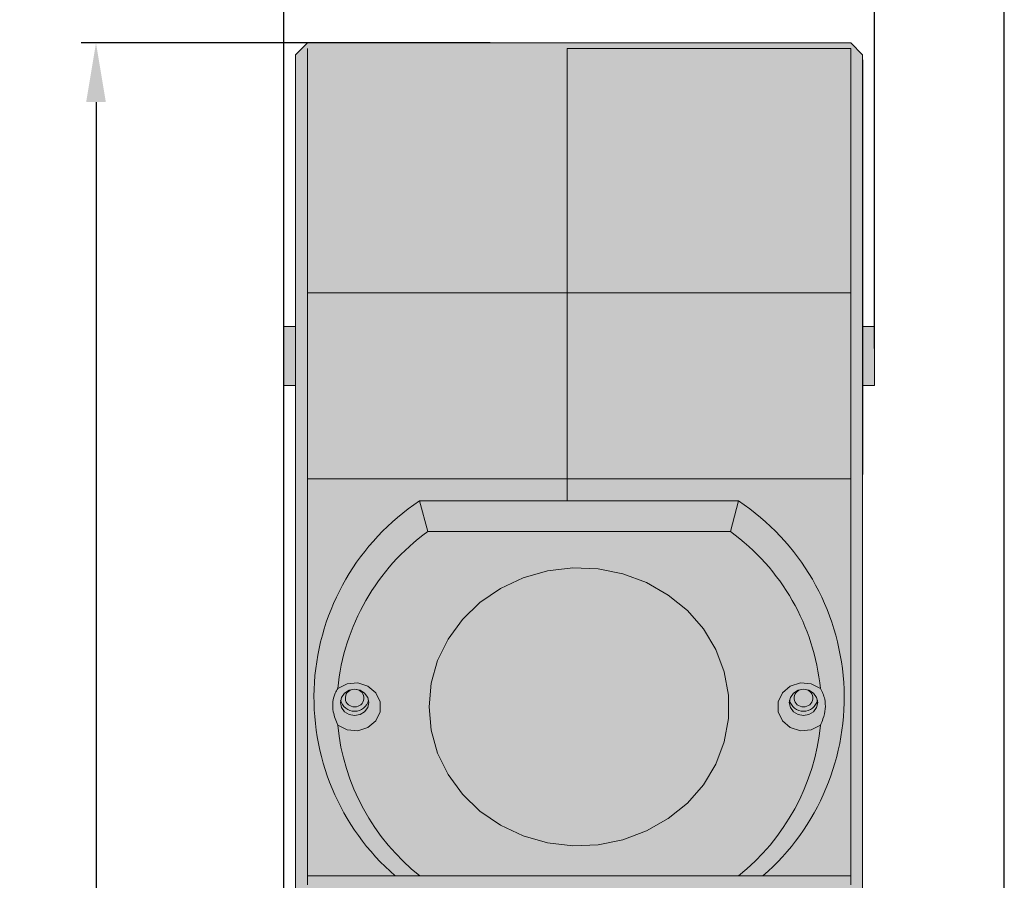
# Model space of a CAD drawing. Header units: millimetres. Extents: x 1690 to 10670, y 1931 to 4673.
# Tile 34 of 48: x 5477 to 5561, y 3455 to 3528. Entities that reach past the tile are written whole.
import ezdxf

# ---------------------------------------------------------------- set-up
doc = ezdxf.new("R2010")
doc.units = ezdxf.units.MM
doc.styles.get("Standard").update_dxf_attribs({"font": 'arial.ttf'})
doc.dimstyles.new('ISO-25', dxfattribs={"dimtxt": 2.5, "dimasz": 2.5, "dimexe": 1.25, "dimexo": 0.625, "dimtad": 1, "dimdec": 0, "dimtxsty": 'Standard', "dimcen": 2.5, "dimadec": 0, "dimazin": 0, "dimtfac": 1, "dimtdec": 0, "dimtmove": 0, "dimatfit": 3, "dimfxl": 0, "dimarcsym": 0})

# ---------------------------------------------------------------- blocks, each defined once
blk = doc.blocks.new('*D61')
at = {"color": 0, "lineweight": -2, "transparency": 16777216}
for p, q in [((5499.54355959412, 3499.803019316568), (5499.54355959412, 3533.350547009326)), ((5549.543560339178, 3499.803019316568), (5549.543560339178, 3533.350547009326)), ((5504.54355959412, 3532.100547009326), (5544.543560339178, 3532.100547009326))]:
    blk.add_line(p, q, dxfattribs=at)
at = {"color": 0, "transparency": 16777216}
for points in [[(5504.54355959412, 3532.933880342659), (5504.54355959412, 3531.267213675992), (5499.54355959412, 3532.100547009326)], [(5544.543560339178, 3532.933880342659), (5544.543560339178, 3531.267213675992), (5549.543560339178, 3532.100547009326)]]:
    blk.add_solid(points, dxfattribs=at)
at = {"layer": 'Defpoints', "color": 0, "transparency": 16777216}
for p in [(5549.543560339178, 3532.100547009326), (5499.54355959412, 3499.178019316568), (5549.543560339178, 3499.178019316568)]:
    blk.add_point(p, dxfattribs=at)
at = {"color": 0, "transparency": 16777216, "insert": (5524.543559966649, 3535.278411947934), "char_height": 5, "attachment_point": 5}
blk.add_mtext('50', dxfattribs=at)
blk = doc.blocks.new('*D76')
at = {"color": 0, "lineweight": -2, "transparency": 16777216}
for p, q in [((5499.54355959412, 3420.303022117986), (5499.54355959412, 3544.056661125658)), ((5560.543560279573, 3411.303011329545), (5560.543560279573, 3544.056661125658)), ((5555.543560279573, 3542.806661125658), (5504.54355959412, 3542.806661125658))]:
    blk.add_line(p, q, dxfattribs=at)
at = {"color": 0, "transparency": 16777216}
for points in [[(5504.54355959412, 3543.639994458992), (5504.54355959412, 3541.973327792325), (5499.54355959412, 3542.806661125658)], [(5555.543560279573, 3543.639994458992), (5555.543560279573, 3541.973327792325), (5560.543560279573, 3542.806661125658)]]:
    blk.add_solid(points, dxfattribs=at)
at = {"layer": 'Defpoints', "color": 0, "transparency": 16777216}
for p in [(5499.54355959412, 3542.806661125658), (5499.54355959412, 3419.678022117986), (5560.543560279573, 3410.678011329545)]:
    blk.add_point(p, dxfattribs=at)
at = {"color": 0, "transparency": 16777216, "insert": (5530.043559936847, 3545.984526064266), "char_height": 5, "attachment_point": 5}
blk.add_mtext('61', dxfattribs=at)
blk = doc.blocks.new('*D168')
at = {"color": 0, "lineweight": -2, "transparency": 16777216}
for p, q in [((5517.013735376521, 3525.678005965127), (5482.400524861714, 3525.678005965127)), ((5483.650524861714, 3520.678005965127), (5483.650524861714, 3230.678015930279)), ((5517.013735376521, 3225.678015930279), (5482.400524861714, 3225.678015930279))]:
    blk.add_line(p, q, dxfattribs=at)
at = {"color": 0, "transparency": 16777216}
for points in [[(5482.817191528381, 3520.678005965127), (5484.483858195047, 3520.678005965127), (5483.650524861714, 3525.678005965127)], [(5482.817191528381, 3230.678015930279), (5484.483858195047, 3230.678015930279), (5483.650524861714, 3225.678015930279)]]:
    blk.add_solid(points, dxfattribs=at)
at = {"layer": 'Defpoints', "color": 0, "transparency": 16777216}
for p in [(5517.638735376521, 3525.678005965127), (5483.650524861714, 3225.678015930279), (5517.638735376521, 3225.678015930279)]:
    blk.add_point(p, dxfattribs=at)
at = {"color": 0, "transparency": 16777216, "insert": (5480.470954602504, 3375.678010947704), "char_height": 5, "attachment_point": 5, "rotation": 90}
blk.add_mtext('300', dxfattribs=at)

msp = doc.modelspace()

# ---------------------------------------------------------------- hatches: boundary and pattern name
h = msp.add_hatch(color=254)
h.dxf.hatch_style = 1
edge = h.paths.add_edge_path()
edge.add_line((5501.543559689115, 3488.758203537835), (5501.543559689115, 3504.529801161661))
edge.add_line((5501.543559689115, 3504.529801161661), (5523.543559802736, 3504.529801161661))
edge.add_line((5523.543559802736, 3504.529801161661), (5523.543559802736, 3525.195565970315))
edge.add_line((5523.543559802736, 3525.195565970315), (5547.543560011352, 3525.195565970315))
edge.add_line((5547.543560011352, 3525.195565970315), (5547.543560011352, 3504.529801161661))
edge.add_line((5547.543560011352, 3504.529801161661), (5547.543560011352, 3488.758203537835))
edge.add_line((5547.543560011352, 3488.758203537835), (5547.543560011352, 3455.149915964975))
edge.add_line((5547.543560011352, 3455.149915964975), (5547.543560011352, 3454.400700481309))
edge.add_line((5547.543560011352, 3454.400700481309), (5547.543560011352, 3443.349626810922))
edge.add_spline(control_points=[(5547.543560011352, 3443.349626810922), (5547.543560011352, 3443.181194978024), (5547.543560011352, 3443.012763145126), (5547.543560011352, 3442.837915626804)], knot_values=[0, 0, 0, 0, 0.3749056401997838, 0.3749056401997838, 0.3749056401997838, 0.3749056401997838], degree=3, periodic=0)
edge.add_spline(control_points=[(5547.543560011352, 3442.837915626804), (5547.543560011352, 3442.774299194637), (5547.543560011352, 3442.709833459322), (5547.543560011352, 3442.644209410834)], knot_values=[0.3749056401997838, 0.3749056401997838, 0.3749056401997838, 0.3749056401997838, 0.5113111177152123, 0.5113111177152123, 0.5113111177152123, 0.5113111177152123], degree=3, periodic=0)
edge.add_spline(control_points=[(5547.543560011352, 3442.644209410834), (5547.543560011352, 3442.6099870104), (5547.543560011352, 3442.55532002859), (5547.543560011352, 3442.499754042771), (5547.543560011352, 3442.479183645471)], knot_values=[0.5113111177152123, 0.5113111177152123, 0.5113111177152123, 0.5113111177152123, 0.5824454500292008, 0.6239049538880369, 0.6239049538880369, 0.6239049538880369, 0.6239049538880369], degree=3, periodic=0)
edge.add_spline(control_points=[(5547.543560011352, 3442.479183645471), (5547.543560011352, 3442.292581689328), (5547.543560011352, 3442.096945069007), (5547.543560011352, 3441.901308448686)], knot_values=[0.6239049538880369, 0.6239049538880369, 0.6239049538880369, 0.6239049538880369, 1, 1, 1, 1], degree=3, periodic=0)
edge.add_line((5547.543560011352, 3441.901308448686), (5547.543560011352, 3422.876459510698))
edge.add_line((5547.543560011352, 3422.876459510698), (5547.543560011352, 3417.669293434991))
edge.add_line((5547.543560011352, 3417.669293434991), (5547.543560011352, 3410.326939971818))
edge.add_spline(control_points=[(5547.543560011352, 3410.326939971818), (5547.543560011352, 3410.158509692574), (5547.543560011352, 3409.990079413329), (5547.543560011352, 3409.815233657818)], knot_values=[0, 0, 0, 0, 0.3749055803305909, 0.3749055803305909, 0.3749055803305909, 0.3749055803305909], degree=3, periodic=0)
edge.add_spline(control_points=[(5547.543560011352, 3409.815233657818), (5547.543560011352, 3409.751618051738), (5547.543560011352, 3409.68715317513), (5547.543560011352, 3409.621530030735)], knot_values=[0.3749055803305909, 0.3749055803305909, 0.3749055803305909, 0.3749055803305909, 0.5113106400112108, 0.5113106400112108, 0.5113106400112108, 0.5113106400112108], degree=3, periodic=0)
edge.add_spline(control_points=[(5547.543560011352, 3409.621530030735), (5547.543560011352, 3409.587305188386), (5547.543560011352, 3409.532638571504), (5547.543560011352, 3409.477072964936), (5547.543560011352, 3409.45650549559)], knot_values=[0.5113106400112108, 0.5113106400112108, 0.5113106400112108, 0.5113106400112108, 0.5824508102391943, 0.6239048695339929, 0.6239048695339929, 0.6239048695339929, 0.6239048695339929], degree=3, periodic=0)
edge.add_spline(control_points=[(5547.543560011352, 3409.45650549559), (5547.543560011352, 3409.269905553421), (5547.543560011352, 3409.074271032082), (5547.543560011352, 3408.878636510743)], knot_values=[0.6239048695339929, 0.6239048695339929, 0.6239048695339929, 0.6239048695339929, 0.9999999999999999, 0.9999999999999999, 0.9999999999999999, 0.9999999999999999], degree=3, periodic=0)
edge.add_line((5547.543560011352, 3408.878636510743), (5547.543560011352, 3385.217857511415))
edge.add_line((5547.543560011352, 3385.217857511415), (5547.543560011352, 3320.678015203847))
edge.add_line((5547.543560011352, 3320.678015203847), (5548.54355831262, 3320.678015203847))
edge.add_line((5548.54355831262, 3320.678015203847), (5548.54355831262, 3406.91049114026))
edge.add_line((5548.54355831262, 3406.91049114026), (5548.54355831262, 3411.780384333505))
edge.add_line((5548.54355831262, 3411.780384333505), (5548.54355831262, 3418.554198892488))
edge.add_line((5548.54355831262, 3418.554198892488), (5548.54355831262, 3489.132818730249))
edge.add_line((5548.54355831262, 3489.132818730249), (5548.54355831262, 3501.246330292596))
edge.add_line((5548.54355831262, 3501.246330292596), (5548.54355831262, 3503.590104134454))
edge.add_line((5548.54355831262, 3503.590104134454), (5548.54355831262, 3524.255868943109))
edge.add_line((5548.54355831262, 3524.255868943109), (5548.54355831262, 3524.678018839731))
edge.add_line((5548.54355831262, 3524.678018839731), (5547.543560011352, 3525.678005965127))
edge.add_line((5547.543560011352, 3525.678005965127), (5523.543559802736, 3525.678005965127))
edge.add_line((5523.543559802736, 3525.678005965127), (5501.543559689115, 3525.678005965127))
edge.add_line((5501.543559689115, 3525.678005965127), (5500.543559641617, 3524.678018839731))
edge.add_line((5500.543559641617, 3524.678018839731), (5500.543559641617, 3524.255868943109))
edge.add_line((5500.543559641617, 3524.255868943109), (5500.543559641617, 3503.590104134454))
edge.add_line((5500.543559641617, 3503.590104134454), (5500.543559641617, 3489.132818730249))
edge.add_line((5500.543559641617, 3489.132818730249), (5500.543559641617, 3411.780384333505))
edge.add_line((5500.543559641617, 3411.780384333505), (5500.543559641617, 3406.91049114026))
edge.add_line((5500.543559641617, 3406.91049114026), (5500.543559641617, 3320.678015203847))
edge.add_line((5500.543559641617, 3320.678015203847), (5499.54355959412, 3320.678015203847))
edge.add_line((5499.54355959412, 3320.678015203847), (5499.54355959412, 3316.678014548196))
edge.add_line((5499.54355959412, 3316.678014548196), (5501.543559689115, 3316.678014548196))
edge.add_line((5501.543559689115, 3316.678014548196), (5501.543559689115, 3385.217857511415))
edge.add_line((5501.543559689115, 3385.217857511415), (5501.543559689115, 3408.878636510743))
edge.add_spline(control_points=[(5501.543559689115, 3408.878636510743), (5501.543559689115, 3409.073561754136), (5501.543559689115, 3409.268486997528), (5501.543559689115, 3409.456291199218)], knot_values=[0, 0, 0, 0, 0.3748791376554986, 0.3748791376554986, 0.3748791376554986, 0.3748791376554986], degree=3, periodic=0)
edge.add_spline(control_points=[(5501.543559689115, 3409.456291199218), (5501.543559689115, 3409.512061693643), (5501.543559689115, 3409.567204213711), (5501.543559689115, 3409.621532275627)], knot_values=[0.3748791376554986, 0.3748791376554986, 0.3748791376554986, 0.3748791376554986, 0.4862035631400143, 0.4862035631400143, 0.4862035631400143, 0.4862035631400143], degree=3, periodic=0)
edge.add_spline(control_points=[(5501.543559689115, 3409.621532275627), (5501.543559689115, 3409.668504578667), (5501.543559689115, 3409.735717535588), (5501.543559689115, 3409.801397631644), (5501.543559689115, 3409.821639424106)], knot_values=[0.4862035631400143, 0.4862035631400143, 0.4862035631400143, 0.4862035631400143, 0.5824551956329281, 0.6257392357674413, 0.6257392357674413, 0.6257392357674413, 0.6257392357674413], degree=3, periodic=0)
edge.add_spline(control_points=[(5501.543559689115, 3409.821639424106), (5501.543559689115, 3409.996662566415), (5501.543559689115, 3410.161801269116), (5501.543559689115, 3410.326939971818)], knot_values=[0.6257392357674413, 0.6257392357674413, 0.6257392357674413, 0.6257392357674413, 1, 1, 1, 1], degree=3, periodic=0)
edge.add_line((5501.543559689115, 3410.326939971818), (5501.543559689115, 3417.669293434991))
edge.add_line((5501.543559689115, 3417.669293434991), (5501.543559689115, 3422.876459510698))
edge.add_line((5501.543559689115, 3422.876459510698), (5501.543559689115, 3441.901308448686))
edge.add_spline(control_points=[(5501.543559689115, 3441.901308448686), (5501.543559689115, 3442.096234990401), (5501.543559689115, 3442.291161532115), (5501.543559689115, 3442.478967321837)], knot_values=[0, 0, 0, 0, 0.374879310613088, 0.374879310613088, 0.374879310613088, 0.374879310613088], degree=3, periodic=0)
edge.add_spline(control_points=[(5501.543559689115, 3442.478967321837), (5501.543559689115, 3442.534738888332), (5501.543559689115, 3442.589882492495), (5501.543559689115, 3442.644211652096)], knot_values=[0.374879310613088, 0.374879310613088, 0.374879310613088, 0.374879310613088, 0.4862049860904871, 0.4862049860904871, 0.4862049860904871, 0.4862049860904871], degree=3, periodic=0)
edge.add_spline(control_points=[(5501.543559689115, 3442.644211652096), (5501.543559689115, 3442.69118136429), (5501.543559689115, 3442.758394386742), (5501.543559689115, 3442.824074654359), (5501.543559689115, 3442.844318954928)], knot_values=[0.4862049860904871, 0.4862049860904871, 0.4862049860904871, 0.4862049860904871, 0.5824504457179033, 0.6257393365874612, 0.6257393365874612, 0.6257393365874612, 0.6257393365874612], degree=3, periodic=0)
edge.add_spline(control_points=[(5501.543559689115, 3442.844318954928), (5501.543559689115, 3443.019344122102), (5501.543559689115, 3443.184485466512), (5501.543559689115, 3443.349626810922)], knot_values=[0.6257393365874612, 0.6257393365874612, 0.6257393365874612, 0.6257393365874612, 1, 1, 1, 1], degree=3, periodic=0)
edge.add_line((5501.543559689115, 3443.349626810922), (5501.543559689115, 3454.400700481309))
edge.add_line((5501.543559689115, 3454.400700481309), (5501.543559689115, 3455.149915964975))
edge.add_line((5501.543559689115, 3455.149915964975), (5501.543559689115, 3488.758203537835))
h = msp.add_hatch(color=254)
h.dxf.hatch_style = 1
h.paths.add_polyline_path([(5523.543559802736, 3525.195565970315), (5501.543559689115, 3525.195565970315), (5501.543559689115, 3504.529801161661), (5523.543559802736, 3504.529801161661)])
h.paths.add_polyline_path([(5547.543560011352, 3525.195565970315), (5523.543559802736, 3525.195565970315), (5523.543559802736, 3504.529801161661), (5547.543560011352, 3504.529801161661)])
h.paths.add_polyline_path([(5547.543560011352, 3504.529801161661), (5523.543559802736, 3504.529801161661), (5523.543559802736, 3488.758203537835), (5547.543560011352, 3488.758203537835)])
h.paths.add_polyline_path([(5523.543559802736, 3504.529801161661), (5501.543559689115, 3504.529801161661), (5501.543559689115, 3488.758203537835), (5523.543559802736, 3488.758203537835)])
h.paths.add_polyline_path([(5537.359566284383, 3484.300252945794), (5511.727553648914, 3484.300252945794, 0.2147136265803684), (5504.111717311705, 3471.013975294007), (5504.905541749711, 3471.417468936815), (5505.80739867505, 3471.490410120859), (5506.664580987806, 3471.22044578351), (5507.331945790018, 3470.653307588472), (5507.696491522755, 3469.885003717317), (5507.696491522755, 3469.045636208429), (5507.331945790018, 3468.277332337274), (5506.664580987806, 3467.710194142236), (5505.80739867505, 3467.440244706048), (5504.905541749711, 3467.513170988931), (5504.111717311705, 3467.916664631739, 0.2034552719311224), (5511.057756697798, 3455.149915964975), (5538.029362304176, 3455.149915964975, 0.203455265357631), (5544.975400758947, 3467.916664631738), (5544.181578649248, 3467.513170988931), (5543.279719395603, 3467.440244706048), (5542.422537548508, 3467.710194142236), (5541.75517414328, 3468.277332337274), (5541.390628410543, 3469.045636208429), (5541.390628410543, 3469.885003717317), (5541.75517414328, 3470.653307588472), (5542.422537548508, 3471.22044578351), (5543.279719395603, 3471.490410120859), (5544.181578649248, 3471.417468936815), (5544.975400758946, 3471.013975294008, 0.2147135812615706)])
h.paths.add_polyline_path([(5535.065633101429, 3476.059150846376), (5536.116161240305, 3474.315551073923), (5536.833767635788, 3472.43241682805), (5537.197806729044, 3470.463928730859), (5537.197806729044, 3468.466711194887), (5536.833767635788, 3466.498223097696), (5536.116161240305, 3464.615088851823), (5535.065633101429, 3462.87148907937), (5533.712402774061, 3461.317581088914), (5532.09539954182, 3459.998068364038), (5530.261146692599, 3458.950904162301), (5528.262409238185, 3458.2062335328), (5526.156685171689, 3457.785454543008), (5524.00455702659, 3457.700696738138), (5521.867933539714, 3457.954374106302), (5519.808282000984, 3458.539214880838), (5517.884856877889, 3459.438365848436), (5516.15298990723, 3460.625973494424), (5514.662505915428, 3462.067884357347), (5513.456280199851, 3463.722598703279), (5512.569015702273, 3465.542522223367), (5512.026237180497, 3467.475292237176), (5511.843559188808, 3469.465327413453), (5512.026237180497, 3471.455347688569), (5512.569015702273, 3473.388117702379), (5513.456280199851, 3475.208041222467), (5514.662505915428, 3476.862755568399), (5516.15298990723, 3478.304666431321), (5517.884856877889, 3479.49227407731), (5519.808282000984, 3480.391425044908), (5521.867933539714, 3480.976250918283), (5524.00455702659, 3481.229958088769), (5526.156685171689, 3481.145170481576), (5528.262409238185, 3480.724421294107), (5530.261146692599, 3479.979735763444), (5532.09539954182, 3478.932571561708), (5533.712402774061, 3477.613058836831)], flags=16)
h.paths.add_polyline_path([(5538.043559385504, 3486.903843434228), (5511.043559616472, 3486.903843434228), (5511.727553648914, 3484.300252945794), (5537.359566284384, 3484.300252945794)])
edge = h.paths.add_edge_path(flags=17)
edge.add_line((5538.043559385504, 3486.903843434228), (5537.359566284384, 3484.300252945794))
edge.add_arc((5526.410901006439, 3469.198485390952), 18.65306019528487, 5.58540219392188, 54.058177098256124, ccw=False)
edge.add_spline(control_points=[(5544.975400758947, 3471.013975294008), (5545.12537767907, 3470.730463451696), (5545.386506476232, 3470.236833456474), (5545.414993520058, 3469.299155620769), (5545.244630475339, 3468.536964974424), (5545.050853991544, 3468.090507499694), (5544.975400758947, 3467.916664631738)], knot_values=[0, 0, 0, 0, 0.338622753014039, 0.5895850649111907, 0.8401914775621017, 1, 1, 1, 1], degree=3, periodic=0)
edge.add_arc((5526.464332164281, 3469.715081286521), 18.59822472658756, 308.45027213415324, 354.4509248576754, ccw=False)
edge.add_line((5538.029362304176, 3455.149915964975), (5538.543560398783, 3455.149915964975))
edge.add_line((5538.543560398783, 3455.149915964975), (5540.108320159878, 3455.149915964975))
edge.add_arc((5526.992420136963, 3470.241163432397), 19.99431378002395, 310.9941147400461, 416.4465880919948)
h.paths.add_polyline_path([(5547.543560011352, 3488.758203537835), (5523.543559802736, 3488.758203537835), (5523.543559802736, 3486.903843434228), (5538.043559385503, 3486.903843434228, -0.4956022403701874), (5540.108320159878, 3455.149915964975), (5547.543560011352, 3455.149915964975)])
h.paths.add_polyline_path([(5511.043559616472, 3486.903843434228), (5523.543559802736, 3486.903843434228), (5523.543559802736, 3488.758203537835), (5501.543559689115, 3488.758203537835), (5501.543559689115, 3455.149915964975), (5508.978796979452, 3455.149915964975, -0.4956021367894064)])
edge = h.paths.add_edge_path(flags=17)
edge.add_line((5511.727553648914, 3484.300252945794), (5511.043559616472, 3486.903843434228))
edge.add_arc((5522.094702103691, 3470.241162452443), 19.99431638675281, 123.5534180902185, 229.0058723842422)
edge.add_line((5508.978796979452, 3455.149915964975), (5510.543559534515, 3455.149915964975))
edge.add_line((5510.543559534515, 3455.149915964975), (5511.057756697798, 3455.149915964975))
edge.add_arc((5522.622785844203, 3469.715082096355), 18.59822474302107, 185.5490776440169, 231.5497318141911, ccw=False)
edge.add_spline(control_points=[(5504.111717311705, 3467.916664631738), (5503.961740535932, 3468.294224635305), (5503.700611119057, 3468.951606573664), (5503.67212570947, 3469.907151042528), (5503.842486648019, 3470.562504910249), (5504.036263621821, 3470.887447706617), (5504.111717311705, 3471.013975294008)], knot_values=[0, 0, 0, 0, 0.3386226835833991, 0.5895869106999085, 0.8401916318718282, 1, 1, 1, 1], degree=3, periodic=0)
edge.add_arc((5522.67621457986, 3469.198485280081), 18.65305773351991, 125.94181189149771, 174.4145967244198, ccw=False)
h.paths.add_polyline_path([(5541.837223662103, 3444.027257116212), (5542.495493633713, 3444.78311851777), (5543.387745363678, 3445.292484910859), (5544.412051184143, 3445.497152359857), (5545.451377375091, 3445.373726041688), (5546.386991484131, 3444.936332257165), (5547.111992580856, 3444.234904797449), (5547.543560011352, 3443.349626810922), (5547.543560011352, 3454.400700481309), (5501.543559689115, 3454.400700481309), (5501.543559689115, 3443.349626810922), (5501.975125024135, 3444.234904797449), (5502.700128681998, 3444.936332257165), (5503.635740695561, 3445.373726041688), (5504.675068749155, 3445.497152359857), (5505.699372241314, 3445.292484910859), (5506.591626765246, 3444.78311851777), (5507.249893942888, 3444.027257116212), (5507.598968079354, 3443.111223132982), (5507.598968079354, 3442.139712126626), (5507.249893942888, 3441.223693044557), (5506.591626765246, 3440.467816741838), (5505.699372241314, 3439.958450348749), (5504.675068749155, 3439.753782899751), (5503.635740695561, 3439.87720921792), (5502.700128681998, 3440.314603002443), (5501.975125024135, 3441.01603046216), (5501.543559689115, 3441.901308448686), (5501.543559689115, 3422.876459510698), (5547.543560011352, 3422.876459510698), (5547.543560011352, 3441.901308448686), (5547.111992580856, 3441.01603046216), (5546.386991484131, 3440.314603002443), (5545.451377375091, 3439.87720921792), (5544.412051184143, 3439.753782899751), (5543.387745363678, 3439.958450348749), (5542.495493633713, 3440.467816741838), (5541.837223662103, 3441.223693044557), (5541.488152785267, 3442.139712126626), (5541.488152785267, 3443.111223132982)])
h.paths.add_polyline_path([(5547.543560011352, 3455.149915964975), (5540.108320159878, 3455.149915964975), (5538.543560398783, 3455.149915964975), (5538.029362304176, 3455.149915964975), (5511.057756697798, 3455.149915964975), (5510.543559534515, 3455.149915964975), (5508.978796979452, 3455.149915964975), (5501.543559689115, 3455.149915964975), (5501.543559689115, 3454.400700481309), (5547.543560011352, 3454.400700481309)])
h = msp.add_hatch(color=254)
h.dxf.hatch_style = 1
h.paths.add_polyline_path([(5500.543559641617, 3501.678016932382), (5499.54355959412, 3501.678016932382), (5499.54355959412, 3496.678021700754), (5500.543559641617, 3496.678021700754)])
h.paths.add_polyline_path([(5549.543560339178, 3501.678016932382), (5548.54355831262, 3501.678016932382), (5548.54355831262, 3501.246330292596), (5548.54355831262, 3496.678021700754), (5549.543560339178, 3496.678021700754)])
at = {"true_color": 0xff7575}
h = msp.add_hatch(color=11, dxfattribs=at)
h.dxf.hatch_style = 1
h.paths.add_polyline_path([(5535.065633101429, 3476.059150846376), (5533.712402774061, 3477.613058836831), (5532.09539954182, 3478.932571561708), (5530.261146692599, 3479.979735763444), (5528.262409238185, 3480.724421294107), (5526.156685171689, 3481.145170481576), (5524.00455702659, 3481.229958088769), (5521.867933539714, 3480.976250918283), (5519.808282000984, 3480.391425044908), (5517.884856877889, 3479.49227407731), (5516.15298990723, 3478.304666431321), (5514.662505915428, 3476.862755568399), (5513.456280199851, 3475.208041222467), (5512.569015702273, 3473.388117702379), (5512.026237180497, 3471.455347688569), (5511.843559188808, 3469.465327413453), (5512.026237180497, 3467.475292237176), (5512.569015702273, 3465.542522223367), (5513.456280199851, 3463.722598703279), (5514.662505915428, 3462.067884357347), (5516.15298990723, 3460.625973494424), (5517.884856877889, 3459.438365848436), (5519.808282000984, 3458.539214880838), (5521.867933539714, 3457.954374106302), (5524.00455702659, 3457.700696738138), (5526.156685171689, 3457.785454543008), (5528.262409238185, 3458.2062335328), (5530.261146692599, 3458.950904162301), (5532.09539954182, 3459.998068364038), (5533.712402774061, 3461.317581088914), (5535.065633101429, 3462.87148907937), (5536.116161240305, 3464.615088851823), (5536.833767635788, 3466.498223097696), (5537.197806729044, 3468.466711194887), (5537.197806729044, 3470.463928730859), (5536.833767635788, 3472.43241682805), (5536.116161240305, 3474.315551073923)])
h = msp.add_hatch(color=254)
h.dxf.hatch_style = 1
edge = h.paths.add_edge_path()
edge.add_line((5504.905541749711, 3471.417468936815), (5504.111717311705, 3471.013975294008))
edge.add_spline(control_points=[(5504.111717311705, 3471.013975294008), (5504.036263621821, 3470.887447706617), (5503.842486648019, 3470.562504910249), (5503.67212570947, 3469.907151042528), (5503.700611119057, 3468.951606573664), (5503.961740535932, 3468.294224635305), (5504.111717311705, 3467.916664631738)], knot_values=[0, 0, 0, 0, 0.1598083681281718, 0.4104130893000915, 0.6613773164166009, 1, 1, 1, 1], degree=3, periodic=0)
edge.add_line((5504.111717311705, 3467.916664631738), (5504.905541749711, 3467.513170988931))
edge.add_line((5504.905541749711, 3467.513170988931), (5505.80739867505, 3467.440244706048))
edge.add_line((5505.80739867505, 3467.440244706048), (5506.664580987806, 3467.710194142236))
edge.add_line((5506.664580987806, 3467.710194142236), (5507.331945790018, 3468.277332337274))
edge.add_line((5507.331945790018, 3468.277332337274), (5507.696491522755, 3469.045636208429))
edge.add_line((5507.696491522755, 3469.045636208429), (5507.696491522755, 3469.885003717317))
edge.add_line((5507.696491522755, 3469.885003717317), (5507.331945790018, 3470.653307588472))
edge.add_line((5507.331945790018, 3470.653307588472), (5506.664580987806, 3471.22044578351))
edge.add_line((5506.664580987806, 3471.22044578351), (5505.80739867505, 3471.490410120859))
edge.add_line((5505.80739867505, 3471.490410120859), (5504.905541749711, 3471.417468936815))
edge = h.paths.add_edge_path()
edge.add_spline(control_points=[(5544.975400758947, 3467.916664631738), (5545.050853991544, 3468.090507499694), (5545.244630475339, 3468.536964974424), (5545.414993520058, 3469.299155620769), (5545.386506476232, 3470.236833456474), (5545.12537767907, 3470.730463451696), (5544.975400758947, 3471.013975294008)], knot_values=[0, 0, 0, 0, 0.1598085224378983, 0.4104149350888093, 0.661377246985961, 1, 1, 1, 1], degree=3, periodic=0)
edge.add_line((5544.975400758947, 3471.013975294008), (5544.181578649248, 3471.417468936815))
edge.add_line((5544.181578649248, 3471.417468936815), (5543.279719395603, 3471.490410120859))
edge.add_line((5543.279719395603, 3471.490410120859), (5542.422537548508, 3471.22044578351))
edge.add_line((5542.422537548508, 3471.22044578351), (5541.75517414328, 3470.653307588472))
edge.add_line((5541.75517414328, 3470.653307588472), (5541.390628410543, 3469.885003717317))
edge.add_line((5541.390628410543, 3469.885003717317), (5541.390628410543, 3469.045636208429))
edge.add_line((5541.390628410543, 3469.045636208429), (5541.75517414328, 3468.277332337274))
edge.add_line((5541.75517414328, 3468.277332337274), (5542.422537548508, 3467.710194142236))
edge.add_line((5542.422537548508, 3467.710194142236), (5543.279719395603, 3467.440244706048))
edge.add_line((5543.279719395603, 3467.440244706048), (5544.181578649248, 3467.513170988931))
edge.add_line((5544.181578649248, 3467.513170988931), (5544.975400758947, 3467.916664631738))
edge = h.paths.add_edge_path()
edge.add_line((5543.387745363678, 3439.958450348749), (5544.412051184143, 3439.753782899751))
edge.add_line((5544.412051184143, 3439.753782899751), (5545.451377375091, 3439.87720921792))
edge.add_line((5545.451377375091, 3439.87720921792), (5546.386991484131, 3440.314603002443))
edge.add_line((5546.386991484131, 3440.314603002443), (5547.111992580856, 3441.01603046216))
edge.add_line((5547.111992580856, 3441.01603046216), (5547.543560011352, 3441.901308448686))
edge.add_spline(control_points=[(5547.543560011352, 3441.901308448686), (5547.543560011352, 3442.118511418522), (5547.543560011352, 3442.638690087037), (5547.543560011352, 3443.087954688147), (5547.543560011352, 3443.349626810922)], knot_values=[0, 0, 0, 0, 0.4175545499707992, 1, 1, 1, 1], degree=3, periodic=0)
edge.add_line((5547.543560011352, 3443.349626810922), (5547.111992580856, 3444.234904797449))
edge.add_line((5547.111992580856, 3444.234904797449), (5546.386991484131, 3444.936332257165))
edge.add_line((5546.386991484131, 3444.936332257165), (5545.451377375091, 3445.373726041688))
edge.add_line((5545.451377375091, 3445.373726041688), (5544.412051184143, 3445.497152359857))
edge.add_line((5544.412051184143, 3445.497152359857), (5543.387745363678, 3445.292484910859))
edge.add_line((5543.387745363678, 3445.292484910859), (5542.495493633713, 3444.78311851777))
edge.add_line((5542.495493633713, 3444.78311851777), (5541.837223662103, 3444.027257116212))
edge.add_line((5541.837223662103, 3444.027257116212), (5541.488152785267, 3443.111223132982))
edge.add_line((5541.488152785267, 3443.111223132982), (5541.488152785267, 3442.139712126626))
edge.add_line((5541.488152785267, 3442.139712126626), (5541.837223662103, 3441.223693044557))
edge.add_line((5541.837223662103, 3441.223693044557), (5542.495493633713, 3440.467816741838))
edge.add_line((5542.495493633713, 3440.467816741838), (5543.387745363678, 3439.958450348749))
edge = h.paths.add_edge_path()
edge.add_line((5502.700128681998, 3440.314603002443), (5503.635740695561, 3439.87720921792))
edge.add_line((5503.635740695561, 3439.87720921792), (5504.675068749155, 3439.753782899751))
edge.add_line((5504.675068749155, 3439.753782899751), (5505.699372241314, 3439.958450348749))
edge.add_line((5505.699372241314, 3439.958450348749), (5506.591626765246, 3440.467816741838))
edge.add_line((5506.591626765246, 3440.467816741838), (5507.249893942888, 3441.223693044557))
edge.add_line((5507.249893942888, 3441.223693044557), (5507.598968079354, 3442.139712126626))
edge.add_line((5507.598968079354, 3442.139712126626), (5507.598968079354, 3443.111223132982))
edge.add_line((5507.598968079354, 3443.111223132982), (5507.249893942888, 3444.027257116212))
edge.add_line((5507.249893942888, 3444.027257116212), (5506.591626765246, 3444.78311851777))
edge.add_line((5506.591626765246, 3444.78311851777), (5505.699372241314, 3445.292484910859))
edge.add_line((5505.699372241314, 3445.292484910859), (5504.675068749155, 3445.497152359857))
edge.add_line((5504.675068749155, 3445.497152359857), (5503.635740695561, 3445.373726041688))
edge.add_line((5503.635740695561, 3445.373726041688), (5502.700128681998, 3444.936332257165))
edge.add_line((5502.700128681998, 3444.936332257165), (5501.975125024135, 3444.234904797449))
edge.add_line((5501.975125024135, 3444.234904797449), (5501.543559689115, 3443.349626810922))
edge.add_spline(control_points=[(5501.543559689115, 3443.349626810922), (5501.543559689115, 3443.165384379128), (5501.543559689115, 3442.724137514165), (5501.543559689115, 3442.204166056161), (5501.543559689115, 3441.901308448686)], knot_values=[0, 0, 0, 0, 0.4175495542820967, 1, 1, 1, 1], degree=3, periodic=0)
edge.add_line((5501.543559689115, 3441.901308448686), (5501.975125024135, 3441.01603046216))
edge.add_line((5501.975125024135, 3441.01603046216), (5502.700128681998, 3440.314603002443))

# ---------------------------------------------------------------- linework, layer by layer
at = {"color": 7, "linetype": 'Continuous', "lineweight": 15}
for p, q in [((5500.543559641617, 3524.678018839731), (5501.543559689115, 3525.678005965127)), ((5501.543559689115, 3525.678005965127), (5523.543559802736, 3525.678005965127)), ((5501.543559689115, 3525.195565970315), (5501.543559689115, 3504.529801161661)), ((5523.543559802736, 3525.678005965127), (5547.543560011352, 3525.678005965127)), ((5547.543560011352, 3525.195565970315), (5523.543559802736, 3525.195565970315)), ((5523.543559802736, 3504.529801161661), (5523.543559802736, 3525.195565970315)), ((5547.543560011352, 3525.195565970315), (5536.543559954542, 3525.195565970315)), ((5547.543560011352, 3525.678005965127), (5548.54355831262, 3524.678018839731)), ((5547.543560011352, 3504.529801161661), (5547.543560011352, 3525.195565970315)), ((5500.543559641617, 3524.255868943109), (5500.543559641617, 3524.678018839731)), ((5500.543559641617, 3503.590104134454), (5500.543559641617, 3524.255868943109)), ((5548.54355831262, 3524.678018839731), (5548.54355831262, 3524.673608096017)), ((5548.54355831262, 3524.673608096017), (5548.54355831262, 3524.578151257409)), ((5548.54355831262, 3524.578151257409), (5548.54355831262, 3524.255868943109)), ((5548.54355831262, 3524.255868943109), (5548.54355831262, 3503.590104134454)), ((5501.543559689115, 3504.529801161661), (5501.543559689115, 3488.758203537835)), ((5547.543560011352, 3504.529801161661), (5501.543559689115, 3504.529801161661)), ((5547.543560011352, 3504.529801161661), (5523.543559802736, 3504.529801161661)), ((5523.543559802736, 3488.758203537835), (5523.543559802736, 3504.529801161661)), ((5547.543560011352, 3488.758203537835), (5547.543560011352, 3504.529801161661)), ((5500.543559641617, 3489.132818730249), (5500.543559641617, 3503.590104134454)), ((5548.54355831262, 3503.590104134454), (5548.54355831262, 3501.246330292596)), ((5499.54355959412, 3496.678021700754), (5499.54355959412, 3501.678016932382)), ((5499.54355959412, 3496.678021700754), (5499.54355959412, 3501.678016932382)), ((5499.54355959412, 3501.678016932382), (5500.543559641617, 3501.678016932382)), ((5549.543560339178, 3501.678016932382), (5548.54355831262, 3501.678016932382)), ((5548.54355831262, 3501.246330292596), (5548.54355831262, 3489.132818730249)), ((5549.543560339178, 3496.678021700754), (5549.543560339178, 3501.678016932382)), ((5549.543560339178, 3496.678021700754), (5549.543560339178, 3501.678016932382)), ((5499.54355959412, 3496.678021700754), (5500.543559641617, 3496.678021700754)), ((5499.54355959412, 3496.678021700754), (5500.543559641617, 3496.678021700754)), ((5549.543560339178, 3496.678021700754), (5548.54355831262, 3496.678021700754)), ((5549.543560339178, 3496.678021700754), (5548.54355831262, 3496.678021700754)), ((5500.543559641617, 3411.780384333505), (5500.543559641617, 3489.132818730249)), ((5523.543559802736, 3488.758203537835), (5501.543559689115, 3488.758203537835)), ((5501.543559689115, 3488.758203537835), (5501.543559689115, 3455.149915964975)), ((5547.543560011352, 3488.758203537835), (5523.543559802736, 3488.758203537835)), ((5523.543559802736, 3486.903843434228), (5523.543559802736, 3488.758203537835)), ((5547.543560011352, 3455.149915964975), (5547.543560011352, 3488.758203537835)), ((5548.54355831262, 3489.132818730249), (5548.54355831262, 3418.554198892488)), ((5511.727553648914, 3484.300252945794), (5511.043559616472, 3486.903843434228)), ((5538.043559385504, 3486.903843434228), (5511.043559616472, 3486.903843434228)), ((5538.043559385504, 3486.903843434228), (5537.359566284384, 3484.300252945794)), ((5537.359566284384, 3484.300252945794), (5511.727553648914, 3484.300252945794)), ((5510.543559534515, 3455.149915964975), (5501.543559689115, 3455.149915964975)), ((5501.543559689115, 3455.149915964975), (5501.543559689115, 3454.400700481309)), ((5538.543560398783, 3455.149915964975), (5510.543559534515, 3455.149915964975)), ((5547.543560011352, 3455.149915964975), (5538.543560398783, 3455.149915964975)), ((5547.543560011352, 3455.149915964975), (5547.543560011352, 3454.400700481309))]:
    msp.add_line(p, q, dxfattribs=at)
at = {"color": 7}
msp.add_line((5548.54355831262, 3524.255868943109), (5548.54355831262, 3489.132818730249), dxfattribs=at)
at = {"color": 7, "linetype": 'Continuous', "lineweight": 15, "flags": 128}
for points in [[(5511.843559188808, 3469.465327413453), (5512.026237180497, 3471.455347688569), (5512.569015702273, 3473.388117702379), (5513.456280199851, 3475.208041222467), (5514.662505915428, 3476.862755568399), (5516.15298990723, 3478.304666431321), (5517.884856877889, 3479.49227407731), (5519.808282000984, 3480.391425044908), (5521.867933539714, 3480.976250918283), (5524.00455702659, 3481.229958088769), (5526.156685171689, 3481.145170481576), (5528.262409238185, 3480.724421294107), (5530.261146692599, 3479.979735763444), (5532.09539954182, 3478.932571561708), (5533.712402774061, 3477.613058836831), (5535.065633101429, 3476.059150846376), (5536.116161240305, 3474.315551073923), (5536.833767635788, 3472.43241682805), (5537.197806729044, 3470.463928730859), (5537.197806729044, 3468.466711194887), (5536.833767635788, 3466.498223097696), (5536.116161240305, 3464.615088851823), (5535.065633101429, 3462.87148907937), (5533.712402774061, 3461.317581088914), (5532.09539954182, 3459.998068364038), (5530.261146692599, 3458.950904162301), (5528.262409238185, 3458.2062335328), (5526.156685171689, 3457.785454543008), (5524.00455702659, 3457.700696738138), (5521.867933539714, 3457.954374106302), (5519.808282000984, 3458.539214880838), (5517.884856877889, 3459.438365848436), (5516.15298990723, 3460.625973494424), (5514.662505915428, 3462.067884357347), (5513.456280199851, 3463.722598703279), (5512.569015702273, 3465.542522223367), (5512.026237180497, 3467.475292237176), (5511.843559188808, 3469.465327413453)], [(5504.111717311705, 3471.013975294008), (5504.905541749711, 3471.417468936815), (5505.80739867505, 3471.490410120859), (5506.664580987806, 3471.22044578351), (5507.331945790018, 3470.653307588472), (5507.696491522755, 3469.885003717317), (5507.696491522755, 3469.045636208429), (5507.331945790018, 3468.277332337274), (5506.664580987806, 3467.710194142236), (5505.80739867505, 3467.440244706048), (5504.905541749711, 3467.513170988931), (5504.111717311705, 3467.916664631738)], [(5504.111717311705, 3471.013975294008), (5504.905541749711, 3471.417468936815), (5505.80739867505, 3471.490410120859), (5506.664580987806, 3471.22044578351), (5507.331945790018, 3470.653307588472), (5507.696491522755, 3469.885003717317), (5507.696491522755, 3469.045636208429), (5507.331945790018, 3468.277332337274), (5506.664580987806, 3467.710194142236), (5505.80739867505, 3467.440244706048), (5504.905541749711, 3467.513170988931), (5504.111717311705, 3467.916664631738)], [(5504.343559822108, 3469.839927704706), (5504.434903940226, 3469.414141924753), (5504.695031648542, 3469.053191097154), (5505.084339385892, 3468.81200090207), (5505.543559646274, 3468.727302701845), (5506.002779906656, 3468.81200090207), (5506.392087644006, 3469.053191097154), (5506.652214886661, 3469.414141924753), (5506.74355947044, 3469.839927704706), (5506.652214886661, 3470.265713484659), (5506.392087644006, 3470.626664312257), (5506.002779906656, 3470.867854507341), (5505.543559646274, 3470.952552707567), (5505.084339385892, 3470.867854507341), (5504.695031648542, 3470.626664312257), (5504.434903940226, 3470.265713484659), (5504.343559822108, 3469.839927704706)], [(5504.343559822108, 3469.839927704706), (5504.434903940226, 3469.414141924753), (5504.695031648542, 3469.053191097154), (5505.084339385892, 3468.81200090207), (5505.543559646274, 3468.727302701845), (5506.002779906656, 3468.81200090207), (5506.392087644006, 3469.053191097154), (5506.652214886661, 3469.414141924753), (5506.74355947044, 3469.839927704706), (5506.652214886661, 3470.265713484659), (5506.392087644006, 3470.626664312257), (5506.002779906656, 3470.867854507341), (5505.543559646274, 3470.952552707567), (5505.084339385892, 3470.867854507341), (5504.695031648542, 3470.626664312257), (5504.434903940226, 3470.265713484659), (5504.343559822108, 3469.839927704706)], [(5544.975400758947, 3467.916664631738), (5544.181578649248, 3467.513170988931), (5543.279719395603, 3467.440244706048), (5542.422537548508, 3467.710194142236), (5541.75517414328, 3468.277332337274), (5541.390628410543, 3469.045636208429), (5541.390628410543, 3469.885003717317), (5541.75517414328, 3470.653307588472), (5542.422537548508, 3471.22044578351), (5543.279719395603, 3471.490410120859), (5544.181578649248, 3471.417468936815), (5544.975400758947, 3471.013975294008)], [(5544.975400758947, 3467.916664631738), (5544.181578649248, 3467.513170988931), (5543.279719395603, 3467.440244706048), (5542.422537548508, 3467.710194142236), (5541.75517414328, 3468.277332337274), (5541.390628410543, 3469.045636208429), (5541.390628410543, 3469.885003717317), (5541.75517414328, 3470.653307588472), (5542.422537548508, 3471.22044578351), (5543.279719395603, 3471.490410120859), (5544.181578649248, 3471.417468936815), (5544.975400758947, 3471.013975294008)], [(5542.34356139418, 3469.839927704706), (5542.434905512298, 3469.414141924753), (5542.695031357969, 3469.053191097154), (5543.08433909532, 3468.81200090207), (5543.543559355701, 3468.727302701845), (5544.002779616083, 3468.81200090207), (5544.392087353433, 3469.053191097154), (5544.652213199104, 3469.414141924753), (5544.743561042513, 3469.839927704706), (5544.652213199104, 3470.265713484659), (5544.392087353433, 3470.626664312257), (5544.002779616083, 3470.867854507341), (5543.543559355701, 3470.952552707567), (5543.08433909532, 3470.867854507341), (5542.695031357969, 3470.626664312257), (5542.434905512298, 3470.265713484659), (5542.34356139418, 3469.839927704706)], [(5542.34356139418, 3469.839927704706), (5542.434905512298, 3469.414141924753), (5542.695031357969, 3469.053191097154), (5543.08433909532, 3468.81200090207), (5543.543559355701, 3468.727302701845), (5544.002779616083, 3468.81200090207), (5544.392087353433, 3469.053191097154), (5544.652213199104, 3469.414141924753), (5544.743561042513, 3469.839927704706), (5544.652213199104, 3470.265713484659), (5544.392087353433, 3470.626664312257), (5544.002779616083, 3470.867854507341), (5543.543559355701, 3470.952552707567), (5543.08433909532, 3470.867854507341), (5542.695031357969, 3470.626664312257), (5542.434905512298, 3470.265713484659), (5542.34356139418, 3469.839927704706)]]:
    msp.add_lwpolyline(points, dxfattribs=at)
at = {"color": 7, "linetype": 'Continuous', "lineweight": 15}
for centre, radius, start, end in [((5522.094702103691, 3470.241162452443), 19.9943163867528, 123.5534180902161, 229.0058723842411), ((5526.992420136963, 3470.241163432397), 19.99431378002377, 310.9941147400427, 56.44658809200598), ((5522.67621457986, 3469.198485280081), 18.65305773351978, 125.9418118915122, 174.4145967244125), ((5526.410901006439, 3469.198485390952), 18.65306019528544, 5.585402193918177, 54.05817709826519), ((5505.493882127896, 3470.210790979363), 0.7396681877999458, 96.85171254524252, 273.8509920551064), ((5505.593237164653, 3470.210790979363), 0.7396681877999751, 266.1490079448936, 83.14828745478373), ((5543.493882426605, 3470.210791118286), 0.7396682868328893, 96.85186658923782, 273.8509457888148), ((5543.593236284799, 3470.210791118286), 0.7396682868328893, 266.1490542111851, 83.1481334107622), ((5505.543559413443, 3470.302899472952), 1.21457052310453, 193.1184141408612, 346.8815858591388), ((5543.543559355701, 3470.302897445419), 1.214568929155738, 193.1183334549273, 346.8816665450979), ((5522.622785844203, 3469.715082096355), 18.5982247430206, 185.5490776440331, 231.5497318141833), ((5526.464332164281, 3469.71508128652), 18.59822472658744, 308.4502721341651, 354.450924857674)]:
    msp.add_arc(centre, radius, start, end, dxfattribs=at)
for points, knots in [([(5504.111717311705, 3467.916664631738), (5503.961740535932, 3468.294224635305), (5503.700611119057, 3468.951606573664), (5503.67212570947, 3469.907151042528), (5503.842486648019, 3470.562504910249), (5504.036263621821, 3470.887447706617), (5504.111717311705, 3471.013975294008)], [0, 0, 0, 0, 0.3386226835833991, 0.5895869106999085, 0.8401916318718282, 1, 1, 1, 1]), ([(5544.975400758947, 3471.013975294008), (5545.12537767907, 3470.730463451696), (5545.386506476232, 3470.236833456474), (5545.414993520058, 3469.299155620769), (5545.244630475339, 3468.536964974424), (5545.050853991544, 3468.090507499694), (5544.975400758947, 3467.916664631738)], [0, 0, 0, 0, 0.338622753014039, 0.5895850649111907, 0.8401914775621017, 1, 1, 1, 1])]:
    msp.add_open_spline(points, degree=3, knots=knots, dxfattribs=at)

# ---------------------------------------------------------------- dimensions: what is measured, and where the dimension line sits
for base, p1, p2, picture, middle in [((5499.54355959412, 3542.806661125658), (5560.543560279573, 3410.678011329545), (5499.54355959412, 3419.678022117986), '*D76', (5530.043559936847, 3542.806661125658)), ((5549.543560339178, 3532.100547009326), (5499.54355959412, 3499.178019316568), (5549.543560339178, 3499.178019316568), '*D61', (5524.543559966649, 3532.100547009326))]:
    dim = msp.add_linear_dim(base=base, p1=p1, p2=p2, dimstyle='ISO-25', override={"dimtxt": 5, "dimasz": 5})
    dim.commit()
    dim.dimension.update_dxf_attribs({"geometry": picture, "text_midpoint": middle, "dimtype": 160})
dim = msp.add_linear_dim(base=(5483.650524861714, 3225.678015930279), p1=(5517.638735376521, 3525.678005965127), p2=(5517.638735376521, 3225.678015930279), angle=90, dimstyle='ISO-25', override={"dimtxt": 5, "dimasz": 5})
dim.commit()
dim.dimension.update_dxf_attribs({"geometry": '*D168', "text_midpoint": (5480.470954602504, 3375.678010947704)})

doc.saveas('drawing.dxf')
